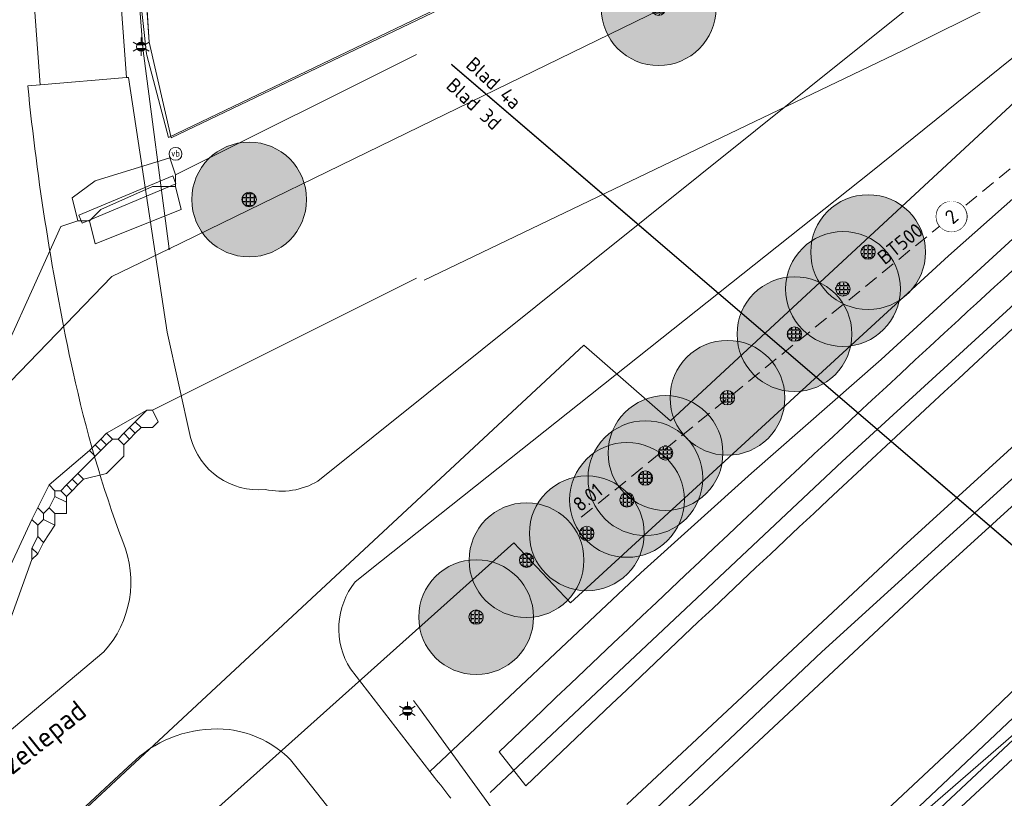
# Model space of a CAD drawing. Header units: metres. Extents: x 163628 to 167855, y 402678 to 405435.
# Tile 57 of 256: x 164125 to 164159, y 403219 to 403246. Entities that reach past the tile are written whole.
import ezdxf
from ezdxf.enums import TextEntityAlignment as Align
from ezdxf.lldxf.tags import DXFTag

# ---------------------------------------------------------------- set-up
doc = ezdxf.new("R2010")
doc.units = ezdxf.units.M
doc.set_wipeout_variables(frame=1)
doc.linetypes.add('DASHED2', pattern=[0.375, 0.25, -0.125])
doc.linetypes.add('X-CA190022.004-UO-TXT_Tekst 1op200$0$AL-TEKENBLADGRENS', pattern=[11.5, 2.5, -1.5, 1, -1.5, 1, -1.5, 2.5])
doc.layers.get('0').update_dxf_attribs({"lineweight": 25})
for name, color, linetype, lineweight in [('B-WE-KW-KUNSTWERK_DUIKER-G', 252, 'Continuous', 18), ('X-CA190022.004-UO-BGT_Ondergrond$0$GE_201_SHDHek_Lijn_GEM', 253, 'X-CA190022.004-UO-BGT_Ondergrond$0$Hekwerk', 9), ('X-CA190022.004-UO-BGT_Ondergrond$0$GE_244_Taludlijn_Lijn_GEM', 253, 'Continuous', 9), ('X-CA190022.004-UO-BGT_Ondergrond$0$GE_251_SPRTrein_as_Lijn_GEM', 253, 'Continuous', 9), ('X-CA190022.004-UO-BGT_Ondergrond$0$GE_316_WGDFietspad_Vlak_GEM', 253, 'Continuous', 9), ('X-CA190022.004-UO-BGT_Ondergrond$0$GE_367_OWGBerm_groenvoorziening_grasenk_GEM', 253, 'Continuous', 9), ('X-CA190022.004-UO-BGT_Ondergrond$0$GE_401_OTDErf_Vlak_GEM', 253, 'Continuous', 9), ('X-CA190022.004-UO-BGT_Ondergrond$0$GE_421_OTDHalfverhard_gravel_Vlak_GEM', 253, 'Continuous', 9), ('X-CA190022.004-UO-BGT_Ondergrond$0$GE_479_BTDGroenvoorziening_grasenkruida_GEM', 253, 'Continuous', 9), ('X-CA190022.004-UO-BGT_Ondergrond$0$GE_541_OWTOever_slootkant_Vlak_GEM', 253, 'Continuous', 9), ('X-CA190022.004-UO-BGT_Ondergrond$0$GE_814_BRDVerkeersbord_Punt_GEM', 253, 'Continuous', 9), ('X-CA190022.004-UO-BGT_Ondergrond$0$GE_861_PALLichtmast_Punt_GEM', 253, 'Continuous', 9), ('X-CA190022.004-UO-KAD_Percelen$0$B-WE-KG-GRENS_PERCEEL-GV', 150, 'Continuous', 9), ('X-CA190022.004-UO-TXT_Tekst 1op200$0$BLADEN', 7, 'Continuous', 25), ('X-CA190022.004-UO-TXT_Tekst 1op200$0$X-XX-AL-T35', 7, 'Continuous', 35), ('X-CA190022.004-UO-TXT_Tekst 1op200$0$X-XX-AL-TEKENBLADGRENS-G', 7, 'X-CA190022.004-UO-TXT_Tekst 1op200$0$AL-TEKENBLADGRENS', 35), ('X-XX-AL-T25 DUIIKER BESTAAND', 252, 'Continuous', 25), ('X-XX-AL-VERWIJZING DUIKERS BESTAAND-S', 252, 'Continuous', 25)]:
    doc.layers.add(name, color=color, linetype=linetype, lineweight=lineweight)
doc.layers.add('X-CA190022.004-UO-DWM_Beplanting$0$B-WE-GR-BOOM-S AFKOMSTIG UIT BOMENBESTAND GEMEENTE', color=252, linetype='Continuous')
doc.layers.add('X-CA190022.004-UO-DWM_Beplanting$0$N-GV-GR-GRAS-A-200', color=7, linetype='Continuous')
for name, color, linetype, lineweight, transparency in [('X-CA190022.004-UO-KLIC$0$B-OI-KL-DATA_GLASNET VEGHEL B.V._0001106108_VECT_19O042615-G', 42, 'X-CA190022.004-UO-KLIC$0$KL-DATA-N', 0, 0.25), ('X-CA190022.004-UO-KLIC$0$B-OI-KL-DATA_KPN_0000546663_VECT_19O042616-G', 42, 'X-CA190022.004-UO-KLIC$0$1-200 TELEFONIE-KPN', 0, 0.25), ('X-CA190022.004-UO-KLIC$0$B-OI-KL-DATA_ZIGGO BV_0000546674_VECT_19O042615-G', 42, 'X-CA190022.004-UO-KLIC$0$1-200 ZIGGO', 0, 0.25), ('X-CA190022.004-UO-KLIC$0$B-OI-KL-DATA_ZIGGO BV_0000546674_VECT_19O042616-G', 42, 'X-CA190022.004-UO-KLIC$0$1-200 ZIGGO', 0, 0.25), ('X-CA190022.004-UO-KLIC$0$B-WE-KL-DATA_MANTELBUIS-G', 42, 'X-CA190022.004-UO-KLIC$0$1-200 DATA', 0, 0.25), ('X-CA190022.004-UO-KLIC$0$B-WE-KL-ET_LS-G', 42, 'X-CA190022.004-UO-KLIC$0$1-200 LAAGSPANNING', 0, 0.25), ('X-CA190022.004-UO-KLIC$0$B-WE-KL-ET_LS_HULPSTUK-S', 42, 'X-CA190022.004-UO-KLIC$0$1-200 LAAGSPANNING', 0, 0.25), ('X-CA190022.004-UO-KLIC$0$B-WE-KL-ET_LS_KABELBED-G', 42, 'X-CA190022.004-UO-KLIC$0$1-200 LAAGSPANNING', 0, 0.25), ('X-CA190022.004-UO-KLIC$0$B-WE-KL-ET_MS-G', 42, 'X-CA190022.004-UO-KLIC$0$1-200 MIDDENSPANNING', 0, 0.25)]:
    doc.layers.add(name, color=color, linetype=linetype, lineweight=lineweight, transparency=transparency)
doc.styles.add('NLCS-ISO', font='NLCS-ISO.ttf')
doc.styles.add('NLCS-ISO-M200-T25', font='NLCS-ISO.ttf', dxfattribs={"height": 0.5})
doc.styles.add('X-CA190022.004-UO-BGT_Ondergrond$0$NLCS-ISO', font='NLCS-ISO.ttf')
doc.styles.add('X-CA190022.004-UO-KLIC$0$NLCS-ISO', font='NLCS-ISO.ttf')
doc.styles.add('X-CA190022.004-UO-KLIC$0$Standard', font='NLCS-ISO.ttf')
doc.styles.add('X-CA190022.004-UO-TXT_Tekst 1op200$0$NLCS-ISO-M200-T25', font='NLCS-ISO.ttf', dxfattribs={"height": 0.5})
doc.styles.add('X-CA190022.004-UO-TXT_Tekst 1op200$0$NLCS-ISO-M200-T35', font='NLCS-ISO.ttf', dxfattribs={"height": 0.7})
doc.linetypes.add('X-CA190022.004-UO-BGT_Ondergrond$0$Hekwerk', pattern='A,5,-1.5,[2,dgnlstyle-Veghel.shx,S=0.007937,R=0,X=0,Y=0],-1.5', length=8)
doc.linetypes.add('X-CA190022.004-UO-KLIC$0$1-200 DATA', pattern='A,1.5,-0.6,["DATA",X-CA190022.004-UO-KLIC$0$NLCS-ISO,S=0.24,R=0,X=-0.5,Y=-0.12],-0.3', length=2.4)
doc.linetypes.add('X-CA190022.004-UO-KLIC$0$1-200 LAAGSPANNING', pattern='A,1.5,-0.6,["LS",X-CA190022.004-UO-KLIC$0$NLCS-ISO,S=0.24,R=0,X=-0.45,Y=-0.12],-0.05', length=2.15)
doc.linetypes.add('X-CA190022.004-UO-KLIC$0$1-200 MIDDENSPANNING', pattern='A,1.5,-0.6,["MS",X-CA190022.004-UO-KLIC$0$NLCS-ISO,S=0.24,R=0,X=-0.5,Y=-0.12],-0.05', length=2.15)
doc.linetypes.add('X-CA190022.004-UO-KLIC$0$1-200 TELEFONIE-KPN', pattern='A,1.5,-0.6,["KPN",X-CA190022.004-UO-KLIC$0$NLCS-ISO,S=0.24,R=0,X=-0.5,Y=-0.12],-0.3', length=2.4)
doc.linetypes.add('X-CA190022.004-UO-KLIC$0$1-200 ZIGGO', pattern='A,1.5,-0.6,["ZIGGO",X-CA190022.004-UO-KLIC$0$NLCS-ISO,S=0.24,R=0,X=-0.5,Y=-0.12],-0.5', length=2.6)
tags = doc.linetypes.add('X-CA190022.004-UO-KLIC$0$KL-DATA-N', pattern='A,4,-1,[101,NLCS.SHX,S=0.5,R=0,X=0,Y=0],-1,4,-1,["D",X-CA190022.004-UO-KLIC$0$Standard,S=1,R=0,X=-0.25,Y=-0.5],-1.5', length=12.5).pattern_tags.tags
tags[18] = DXFTag(74, 10)

# ---------------------------------------------------------------- blocks, each defined once
blk = doc.blocks.new('X-CA190022.004-UO-BGT_Ondergrond$0$SIE-WEG_PAAL_VERKEERSBORD-SO')
at = {"linetype": 'ByBlock', "lineweight": 18}
blk.add_circle((0, 0), 1.5, dxfattribs=at)
at = {"linetype": 'ByBlock', "lineweight": 18, "style": 'X-CA190022.004-UO-BGT_Ondergrond$0$NLCS-ISO'}
blk.add_text('vb', height=1.5, dxfattribs=at).set_placement((0, 0.13), align=Align.MIDDLE_CENTER)
blk = doc.blocks.new('X-CA190022.004-UO-BGT_Ondergrond$0$IMGEOVerkeersbord')
at = {"xscale": 5, "yscale": 5, "zscale": 5}
blk.add_blockref('X-CA190022.004-UO-BGT_Ondergrond$0$SIE-WEG_PAAL_VERKEERSBORD-SO', (0, 0), dxfattribs=at)
blk = doc.blocks.new('X-CA190022.004-UO-BGT_Ondergrond$0$N-SIE-WEG_LICHTMAST-SO')
h = blk.add_hatch(color=256)
h.paths.add_polyline_path([(1.16, 0.5, 0.658505), (-1.16, 0.5)])
h.paths.add_polyline_path([(-1.16, -0.5, 0.658505), (1.16, -0.5)])
at = {"flags": 128}
for points in [[(-2.19, 1.27), (-1.1, 0.63)], [(-1.16, 0.5), (1.16, 0.5)], [(0, 1.27), (0, 2.53)], [(1.1, 0.63), (2.19, 1.27)], [(-2.19, -1.27), (-1.1, -0.63)], [(-1.16, -0.5), (1.16, -0.5)], [(0, -1.27), (0, -2.53)], [(2.19, -1.27), (1.1, -0.63)]]:
    blk.add_lwpolyline(points, dxfattribs=at)
at = {"ltscale": 0.5}
blk.add_circle((0, 0), 1.27, dxfattribs=at)
at = {"style": 'X-CA190022.004-UO-BGT_Ondergrond$0$NLCS-ISO'}
blk.add_attdef('TYPE', text='', height=1.8, dxfattribs=at).set_placement((0, 2.53), align=Align.BOTTOM_CENTER)
blk = doc.blocks.new('X-CA190022.004-UO-BGT_Ondergrond$0$IMGEOLichtmastpaal')
at = {"xscale": 5, "yscale": 5, "zscale": 5}
blk.add_blockref('X-CA190022.004-UO-BGT_Ondergrond$0$N-SIE-WEG_LICHTMAST-SO', (0, 6.4), dxfattribs=at)
blk = doc.blocks.new('X-CA190022.004-UO-KLIC$0$SKL-WTB_HULP_MOF-SO')
at = {"linetype": 'ByBlock', "lineweight": 18}
h = blk.add_hatch(color=0, dxfattribs=at)
h.dxf.hatch_style = 1
h.paths.add_polyline_path([(-0.5625, 0, 1), (0.5625, 0, 1)])
at = {"color": 0, "linetype": 'ByBlock', "lineweight": 18}
blk.add_circle((0, 0), 0.5625, dxfattribs=at)
at = {"color": 0, "linetype": 'ByBlock', "lineweight": 18, "style": 'X-CA190022.004-UO-KLIC$0$NLCS-ISO', "flags": 1}
for tag, p in [('TYPE', (1.5, 0)), ('OMSCHRIJVING', (1.5, -3)), ('LABEL', (1.5, -1.5))]:
    blk.add_attdef(tag, p, '', height=1, dxfattribs=at)
blk = doc.blocks.new('N-SAL-VERWIJZING_MATERIAALNUMMER-SO')
blk.add_circle((0, 0), 2.64)
blk.add_wipeout([(2.64, 0), (2.63, 0.17), (2.62, 0.33), (2.59, 0.49), (2.56, 0.66), (2.51, 0.82), (2.45, 0.97), (2.39, 1.12), (2.31, 1.27), (2.23, 1.41), (2.13, 1.55), (2.03, 1.68), (1.92, 1.81), (1.81, 1.92), (1.68, 2.03), (1.55, 2.13), (1.41, 2.23), (1.27, 2.31), (1.12, 2.39), (0.97, 2.45), (0.82, 2.51), (0.66, 2.56), (0.49, 2.59), (0.33, 2.62), (0.17, 2.63), (0, 2.64), (-0.17, 2.63), (-0.33, 2.62), (-0.49, 2.59), (-0.66, 2.56), (-0.82, 2.51), (-0.97, 2.45), (-1.12, 2.39), (-1.27, 2.31), (-1.41, 2.23), (-1.55, 2.13), (-1.68, 2.03), (-1.81, 1.92), (-1.92, 1.81), (-2.03, 1.68), (-2.13, 1.55), (-2.23, 1.41), (-2.31, 1.27), (-2.39, 1.12), (-2.45, 0.97), (-2.51, 0.82), (-2.56, 0.66), (-2.59, 0.49), (-2.62, 0.33), (-2.63, 0.17), (-2.64, 0), (-2.63, -0.17), (-2.62, -0.33), (-2.59, -0.49), (-2.56, -0.66), (-2.51, -0.82), (-2.45, -0.97), (-2.39, -1.12), (-2.31, -1.27), (-2.23, -1.41), (-2.13, -1.55), (-2.03, -1.68), (-1.92, -1.81), (-1.81, -1.92), (-1.68, -2.03), (-1.55, -2.13), (-1.41, -2.23), (-1.27, -2.31), (-1.12, -2.39), (-0.97, -2.45), (-0.82, -2.51), (-0.66, -2.56), (-0.49, -2.59), (-0.33, -2.62), (-0.17, -2.63), (0, -2.64), (0.17, -2.63), (0.33, -2.62), (0.49, -2.59), (0.66, -2.56), (0.82, -2.51), (0.97, -2.45), (1.12, -2.39), (1.27, -2.31), (1.41, -2.23), (1.55, -2.13), (1.68, -2.03), (1.81, -1.92), (1.92, -1.81), (2.03, -1.68), (2.13, -1.55), (2.23, -1.41), (2.31, -1.27), (2.39, -1.12), (2.45, -0.97), (2.51, -0.82), (2.56, -0.66), (2.59, -0.49), (2.62, -0.33)])
at = {"style": 'NLCS-ISO'}
blk.add_attdef('MATERIAALNUMMER', text='', height=2.5, dxfattribs=at).set_placement((0, 0), align=Align.MIDDLE_CENTER)
blk = doc.blocks.new('X-CA190022.004-UO-DWM_Beplanting$0$SGR-BOOM_01-SO')
at = {"linetype": 'ByBlock', "lineweight": 18}
h = blk.add_hatch(color=0, dxfattribs=at)
h.dxf.hatch_style = 1
edge = h.paths.add_edge_path()
edge.add_arc((0, 0), 0.25, 0, 360)
at = {"color": 0, "linetype": 'ByBlock', "lineweight": 18}
for radius in [2, 0.25]:
    blk.add_circle((0, 0), radius, dxfattribs=at)
blk = doc.blocks.new('X-CA190022.004-UO-DWM_Beplanting$0$IMGEOBoom')
at = {"transparency": 33554457}
h = blk.add_hatch(color=256, dxfattribs=at)
h.dxf.hatch_style = 1
edge = h.paths.add_edge_path()
edge.add_arc((0, 0), 100, 0, 360)
edge = h.paths.add_edge_path(flags=17)
edge.add_arc((0, 0), 12.5, 0, 360)
h = blk.add_hatch()
h.set_pattern_fill('ANGLE', color=256)
h.set_pattern_definition([(0, (0, 0), (0, 6.985), [5.08, -1.905]), (90, (0, 0), (-6.985, 4e-16), [5.08, -1.905])])
edge = h.paths.add_edge_path(flags=17)
edge.add_arc((0, 0), 12.5, 0, 360)
at = {"layer": 'X-CA190022.004-UO-DWM_Beplanting$0$N-GV-GR-GRAS-A-200'}
h = blk.add_hatch(color=256, dxfattribs=at)
h.dxf.hatch_style = 1
edge = h.paths.add_edge_path(flags=17)
edge.add_arc((0, 0), 12.5, 0, 360)
at = {"xscale": 50, "yscale": 50, "zscale": 50}
blk.add_blockref('X-CA190022.004-UO-DWM_Beplanting$0$SGR-BOOM_01-SO', (0, 0), dxfattribs=at)

msp = doc.modelspace()

# ---------------------------------------------------------------- linework, layer by layer
at = {"layer": 'B-WE-KW-KUNSTWERK_DUIKER-G', "linetype": 'DASHED2', "ltscale": 2, "flags": 128}
msp.add_lwpolyline([(164144.637, 403228.575), (164170.432, 403249.526)], dxfattribs=at)
at = {"layer": 'X-CA190022.004-UO-BGT_Ondergrond$0$GE_201_SHDHek_Lijn_GEM'}
for p, q in [((164128.805, 403257.478), (164129.577, 403245.132)), ((164130.346, 403241.79), (164158.219, 403255.139)), ((164129.577, 403245.132), (164130.346, 403241.79))]:
    msp.add_line(p, q, dxfattribs=at)
at = {"layer": 'X-CA190022.004-UO-BGT_Ondergrond$0$GE_244_Taludlijn_Lijn_GEM'}
for p, q in [((164155.081, 403234.074), (164160.088, 403238.658)), ((164150.561, 403230.11), (164155.081, 403234.074)), ((164146.709, 403226.642), (164150.561, 403230.11)), ((164146.709, 403226.642), (164139.364, 403219.716))]:
    msp.add_line(p, q, dxfattribs=at)
at = {"layer": 'X-CA190022.004-UO-BGT_Ondergrond$0$GE_251_SPRTrein_as_Lijn_GEM'}
for p, q in [((164153.729, 403230.519), (164167.601, 403243.23)), ((164153.013, 403223.89), (164167.974, 403237.472)), ((164158.182, 403229.684), (164165.15, 403236.03)), ((164141.464, 403218.983), (164153.729, 403230.519)), ((164155.85, 403227.56), (164158.182, 403229.684)), ((164156.9, 403226.46), (164160.216, 403229.487)), ((164146.219, 403218.57), (164155.85, 403227.56)), ((164147.238, 403217.449), (164156.9, 403226.46)), ((164144.674, 403216.003), (164153.013, 403223.89)), ((164142.709, 403219.217), (164141.78, 403220.404))]:
    msp.add_line(p, q, dxfattribs=at)
for centre, radius, start, end in [((164521.127, 402842.298), 535.34, 129.84421, 132.74335), ((164980.784, 402344.247), 1213.086, 132.721491, 133.759059)]:
    msp.add_arc(centre, radius, start, end, dxfattribs=at)
at = {"layer": 'X-CA190022.004-UO-BGT_Ondergrond$0$GE_251_SPRTrein_as_Lijn_GEM', "extrusion": (0, 0, -1)}
for centre, radius, start, end in [((-164521.004, 402842.439), 533.654, 47.25604, 50.15704), ((-164987.919, 402336.627), 1222.025, 46.239384, 47.275132)]:
    msp.add_arc(centre, radius, start, end, dxfattribs=at)
at = {"layer": 'X-CA190022.004-UO-BGT_Ondergrond$0$GE_316_WGDFietspad_Vlak_GEM', "flags": 128}
for points in [[(164119.931, 403364.224), (164128.789, 403243.894), (164125.784, 403243.64), (164118.279, 403345.82), (164116.721, 403366.226)], [(164135.461, 403229.835), (164177.34, 403263.403), (164179.581, 403260.655), (164154.717, 403240.595), (164137.681, 403227.058), (164136.762, 403226.328)], [(164125.354, 403243.604), (164125.784, 403243.64), (164128.789, 403243.894), (164128.863, 403243.9), (164130.211, 403235.024), (164131.021, 403231.356)], [(164110.897, 403209.807), (164114.012, 403212.315), (164119.348, 403216.612), (164128, 403223.888)], [(164136.597, 403223.292), (164139.364, 403219.716), (164139.525, 403219.508)], [(164129.26, 403220.253), (164128.852, 403219.877), (164126.883, 403218.059), (164121.604, 403213.813), (164112.399, 403206.83), (164109.674, 403204.962), (164107.51, 403207.639), (164107.58, 403207.676), (164107.65, 403207.714)], [(164137.538, 403216.311), (164137.153, 403216.79), (164136.767, 403217.268), (164136.73, 403217.312), (164136.694, 403217.357), (164135.979, 403218.262), (164135.011, 403219.486), (164134.507, 403220.123)]]:
    msp.add_lwpolyline(points, dxfattribs=at)
at = {"layer": 'X-CA190022.004-UO-BGT_Ondergrond$0$GE_316_WGDFietspad_Vlak_GEM', "extrusion": (0, 0, -1)}
for centre, radius, start, end in [((-164213.005, 403252.374), 88.089, 347.71648, 354.28633), ((-164169.408, 403242.85), 43.463, 339.6359, 347.7573), ((-164080.351, 403172.956), 75.291, 141.80801, 142.50762)]:
    msp.add_arc(centre, radius, start, end, dxfattribs=at)
at = {"layer": 'X-CA190022.004-UO-BGT_Ondergrond$0$GE_316_WGDFietspad_Vlak_GEM'}
for centre, radius, start, end in [((164133.396, 403231.991), 2.459, 194.9654, 275.3405), ((164134.175, 403232.005), 2.523, 257.4142, 300.6592), ((164125.349, 403226.32), 3.598, 317.4651, 22.9861), ((164138.811, 403224.694), 2.621, 141.4322, 212.3461), ((164131.934, 403216.948), 4.251, 84.0915, 128.9824), ((164131.913, 403217.559), 3.647, 44.6739, 82.7771)]:
    msp.add_arc(centre, radius, start, end, dxfattribs=at)
at = {"layer": 'X-CA190022.004-UO-BGT_Ondergrond$0$GE_367_OWGBerm_groenvoorziening_grasenk_GEM', "flags": 128}
for points in [[(164136.762, 403226.328), (164137.681, 403227.058), (164154.717, 403240.595), (164179.581, 403260.655), (164183.17, 403263.55), (164218.15, 403291.31), (164235.99, 403304.79), (164243.405, 403310.219), (164247.56, 403313.26), (164252.819, 403316.997), (164260.03, 403322.12), (164268.56, 403327.98), (164276.38, 403333.21), (164299.08, 403347.85), (164321.95, 403361.65), (164333.1, 403368.04), (164350.72, 403377.56), (164372.83, 403389.33), (164399.07, 403402.26), (164446.97, 403425.58), (164458.26, 403430.62), (164461.749, 403432.244), (164473.316, 403437.484)], [(164453.447, 403426.482), (164418.343, 403407.883), (164405.774, 403401.616), (164393.255, 403395.423), (164379.112, 403388.334), (164366.676, 403382.161), (164338.225, 403366.811), (164327.291, 403360.547), (164306.875, 403348.529), (164295.285, 403341.33), (164281.893, 403332.496), (164265.634, 403321.347), (164239.848, 403303.124), (164224.258, 403291.345), (164208.266, 403279.037), (164194.822, 403268.535), (164179.256, 403255.889), (164165.951, 403244.025), (164160.088, 403238.658), (164155.081, 403234.074), (164150.561, 403230.11), (164146.709, 403226.642), (164139.364, 403219.716), (164136.597, 403223.292)], [(164389.014, 403401.122), (164366.62, 403390.14), (164357.53, 403385.53), (164331.41, 403371.01), (164320.04, 403364.53), (164297.05, 403350.58), (164274.64, 403336.2), (164258.18, 403324.98), (164250.861, 403319.723), (164241.48, 403312.985), (164233.83, 403307.49), (164215.89, 403293.75), (164180.78, 403266.16), (164177.34, 403263.403), (164135.461, 403229.835)], [(164131.021, 403231.356), (164130.211, 403235.024), (164128.863, 403243.9), (164128.789, 403243.894), (164119.931, 403364.224)], [(164118.279, 403345.82), (164125.784, 403243.64), (164125.354, 403243.604)], [(164128.805, 403257.478), (164129.577, 403245.132), (164130.346, 403241.79), (164158.219, 403255.139)], [(164128, 403223.888), (164119.348, 403216.612), (164114.012, 403212.315), (164110.897, 403209.807)]]:
    msp.add_lwpolyline(points, dxfattribs=at)
at = {"layer": 'X-CA190022.004-UO-BGT_Ondergrond$0$GE_367_OWGBerm_groenvoorziening_grasenk_GEM'}
for centre, radius, start, end in [((164213.005, 403252.374), 88.089, 185.71367, 192.28352), ((164169.408, 403242.85), 43.463, 192.2427, 200.3641)]:
    msp.add_arc(centre, radius, start, end, dxfattribs=at)
at = {"layer": 'X-CA190022.004-UO-BGT_Ondergrond$0$GE_367_OWGBerm_groenvoorziening_grasenk_GEM', "extrusion": (0, 0, -1)}
for centre, radius, start, end in [((-164133.396, 403231.991), 2.459, 264.6595, 345.0346), ((-164134.175, 403232.005), 2.523, 239.3408, 282.5858), ((-164125.349, 403226.32), 3.598, 157.0139, 222.5349), ((-164138.811, 403224.694), 2.621, 327.6539, 38.5678)]:
    msp.add_arc(centre, radius, start, end, dxfattribs=at)
at = {"layer": 'X-CA190022.004-UO-BGT_Ondergrond$0$GE_401_OTDErf_Vlak_GEM', "flags": 128}
msp.add_lwpolyline([(164158.219, 403255.139), (164130.346, 403241.79), (164129.577, 403245.132), (164128.805, 403257.478)], dxfattribs=at)
at = {"layer": 'X-CA190022.004-UO-BGT_Ondergrond$0$GE_421_OTDHalfverhard_gravel_Vlak_GEM', "flags": 128}
for points in [[(164139.525, 403219.508), (164139.364, 403219.716), (164146.709, 403226.642), (164150.561, 403230.11), (164155.081, 403234.074), (164160.088, 403238.658), (164165.951, 403244.025), (164179.256, 403255.889)], [(164162.438, 403204.762), (164159.428, 403207.006), (164159.338, 403208.271), (164156.472, 403210.784), (164154.238, 403213.472), (164154.045, 403214.456), (164155.908, 403216.666), (164165.384, 403225.467), (164171.539, 403231.184), (164175.45, 403234.952)]]:
    msp.add_lwpolyline(points, dxfattribs=at)
at = {"layer": 'X-CA190022.004-UO-BGT_Ondergrond$0$GE_421_OTDHalfverhard_gravel_Vlak_GEM'}
msp.add_arc((164080.351, 403172.956), 75.291, 37.49238, 38.19199, dxfattribs=at)
at = {"layer": 'X-CA190022.004-UO-BGT_Ondergrond$0$GE_479_BTDGroenvoorziening_grasenkruida_GEM', "flags": 128}
for points in [[(164109.499, 403204.842), (164109.674, 403204.962), (164112.399, 403206.83), (164121.604, 403213.813), (164126.883, 403218.059), (164128.852, 403219.877), (164129.26, 403220.253)], [(164134.507, 403220.123), (164135.011, 403219.486), (164135.979, 403218.262)]]:
    msp.add_lwpolyline(points, dxfattribs=at)
at = {"layer": 'X-CA190022.004-UO-BGT_Ondergrond$0$GE_479_BTDGroenvoorziening_grasenkruida_GEM', "extrusion": (0, 0, -1)}
for centre, radius, start, end in [((-164131.934, 403216.948), 4.251, 51.0176, 95.9085), ((-164131.913, 403217.559), 3.647, 97.2229, 135.3261)]:
    msp.add_arc(centre, radius, start, end, dxfattribs=at)
at = {"layer": 'X-CA190022.004-UO-BGT_Ondergrond$0$GE_541_OWTOever_slootkant_Vlak_GEM', "flags": 128}
msp.add_lwpolyline([(164162.438, 403204.762), (164159.428, 403207.006), (164159.338, 403208.271), (164156.472, 403210.784), (164154.238, 403213.472), (164154.045, 403214.456), (164155.908, 403216.666), (164165.384, 403225.467), (164171.539, 403231.184), (164175.45, 403234.952)], dxfattribs=at)
at = {"layer": 'X-CA190022.004-UO-KAD_Percelen$0$B-WE-KG-GRENS_PERCEEL-GV', "flags": 128}
for points in [[(164122.152, 403184.202), (164126.647, 403188.852), (164140.305, 403202.406), (164151.485, 403213.147), (164161.699, 403222.716), (164172.261, 403232.128), (164231.465, 403280.122)], [(164129.159, 403247.698), (164129.492, 403244.721), (164129.497, 403244.676), (164130.25, 403241.801), (164138.727, 403245.871), (164158.502, 403255.366)], [(164158.502, 403255.366), (164138.727, 403245.871), (164130.25, 403241.801), (164129.497, 403244.676), (164129.492, 403244.721), (164129.159, 403247.698)], [(164117.766, 403209.495), (164144.727, 403234.565), (164147.742, 403231.928), (164165.26, 403248.169)], [(164167.018, 403246.185), (164157.431, 403237.686), (164144.261, 403225.589), (164142.283, 403227.678), (164122.385, 403209.876)], [(164105.176, 403155.882), (164137.737, 403190.24), (164140.604, 403193.266), (164145.157, 403197.486), (164159.339, 403210.89), (164159.751, 403211.395), (164163.759, 403218.839), (164172.261, 403232.128), (164161.699, 403222.716), (164151.485, 403213.147), (164140.305, 403202.406), (164126.647, 403188.852), (164122.152, 403184.202)]]:
    msp.add_lwpolyline(points, dxfattribs=at)
msp.add_lwpolyline([(164165.26, 403248.169), (164147.742, 403231.928), (164144.727, 403234.565), (164117.766, 403209.495), (164122.385, 403209.876), (164142.283, 403227.678), (164144.261, 403225.589), (164157.431, 403237.686), (164167.018, 403246.185)], close=True, dxfattribs=at)
at = {"layer": 'X-CA190022.004-UO-KLIC$0$B-OI-KL-DATA_GLASNET VEGHEL B.V._0001106108_VECT_19O042615-G', "ltscale": 0.2, "flags": 128}
for points in [[(164130.5, 403240.5), (164138.9, 403244.7)], [(164130.5, 403240.5), (164130.3, 403241.1), (164127.7, 403240.3), (164126.9, 403239.7), (164127.1, 403238.9)], [(164130.5, 403240.5), (164130.5, 403240.1)], [(164130.5, 403240.1), (164129.7, 403240.1), (164127.9, 403239.3), (164127.5, 403238.9)], [(164130.5, 403240.1), (164130.7, 403239.3), (164127.7, 403238.1), (164127.5, 403238.9)], [(164127.1, 403238.9), (164126.5, 403238.7), (164123.7, 403232.5), (164122.7, 403230.9), (164121.3, 403228.5), (164118.5, 403220.9), (164117.9, 403219.7), (164116.1, 403216.3), (164115.3, 403215.3), (164111.9, 403211.5), (164104.9, 403207.5), (164097.3, 403205.9), (164096.1, 403205.9), (164093.5, 403207.1), (164065.5, 403205.3), (164049.5, 403205.3), (164046.5, 403205.5), (164026.3, 403206.5), (164024.9, 403206.7), (164008.5, 403208.5), (164007.1, 403208.9), (164003.5, 403211.1), (164000.3, 403211.5), (163999.3, 403210.5)], [(164127.1, 403238.9), (164127.5, 403238.9)]]:
    msp.add_lwpolyline(points, dxfattribs=at)
at = {"layer": 'X-CA190022.004-UO-KLIC$0$B-OI-KL-DATA_KPN_0000546663_VECT_19O042616-G', "flags": 128}
msp.add_lwpolyline([(164183.833, 403242.833), (164181.5, 403241.5), (164179.5, 403239.5), (164167.167, 403227.5), (164154.5, 403216.5), (164150.5, 403212.5), (164139.5, 403200.833)], dxfattribs=at)
at = {"layer": 'X-CA190022.004-UO-KLIC$0$B-OI-KL-DATA_ZIGGO BV_0000546674_VECT_19O042615-G'}
msp.add_line((164126.1, 403229.7), (164125.5, 403228.5), dxfattribs=at)
at = {"layer": 'X-CA190022.004-UO-KLIC$0$B-OI-KL-DATA_ZIGGO BV_0000546674_VECT_19O042615-G', "flags": 128}
for points in [[(164129.7, 403232.3), (164138.9, 403236.9)], [(164129.5, 403232.3), (164128.1, 403231.5)], [(164129.5, 403232.3), (164129.1, 403231.9)], [(164129.7, 403232.3), (164129.9, 403231.9), (164129.7, 403231.7), (164129.3, 403231.7)], [(164129.5, 403232.3), (164129.7, 403232.3)], [(164128.9, 403231.7), (164128.7, 403231.5)], [(164129.1, 403231.9), (164128.9, 403231.7)], [(164128.9, 403231.7), (164129.1, 403231.5)], [(164129.1, 403231.9), (164129.3, 403231.7)], [(164129.3, 403231.7), (164129.1, 403231.5)], [(164127.9, 403231.3), (164127.7, 403231.1)], [(164128.1, 403231.5), (164127.9, 403231.3)], [(164127.9, 403231.3), (164128.1, 403231.1)], [(164128.1, 403231.5), (164128.3, 403231.3)], [(164128.3, 403231.3), (164128.1, 403231.1)], [(164128.3, 403231.3), (164128.5, 403231.3)], [(164128.7, 403231.5), (164128.5, 403231.3)], [(164128.5, 403231.3), (164128.7, 403231.1)], [(164128.7, 403231.5), (164128.9, 403231.3)], [(164128.9, 403231.3), (164128.7, 403231.1)], [(164129.1, 403231.5), (164128.9, 403231.3)], [(164128.7, 403231.1), (164128.7, 403230.7), (164128.1, 403230.1), (164127.3, 403229.9)], [(164127.7, 403231.1), (164127.5, 403230.9)], [(164127.7, 403231.1), (164127.9, 403230.9)], [(164128.1, 403231.1), (164127.9, 403230.9)], [(164127.5, 403230.9), (164126.1, 403229.7)], [(164127.7, 403230.7), (164127.1, 403230.1)], [(164127.5, 403230.9), (164127.7, 403230.7)], [(164127.9, 403230.9), (164127.7, 403230.7)], [(164126.9, 403229.9), (164126.7, 403229.7)], [(164127.1, 403230.1), (164126.9, 403229.9)], [(164126.9, 403229.9), (164127.1, 403229.7)], [(164127.1, 403230.1), (164127.3, 403229.9)], [(164127.3, 403229.9), (164127.1, 403229.7)], [(164126.1, 403229.7), (164126.3, 403229.5)], [(164126.7, 403229.7), (164126.5, 403229.5)], [(164126.7, 403229.7), (164126.9, 403229.5)], [(164127.1, 403229.7), (164126.9, 403229.5)], [(164126.3, 403229.3), (164126.1, 403228.9)], [(164126.3, 403229.5), (164126.5, 403229.5)], [(164126.3, 403229.5), (164126.3, 403229.3)], [(164126.3, 403229.3), (164126.7, 403229.1)], [(164126.7, 403229.3), (164126.7, 403228.7), (164126.3, 403228.7)], [(164126.5, 403229.5), (164126.7, 403229.3)], [(164126.9, 403229.5), (164126.7, 403229.3)], [(164125.7, 403228.9), (164125.9, 403228.7)], [(164126.1, 403228.9), (164125.9, 403228.7)], [(164126.1, 403228.9), (164126.3, 403228.7)], [(164125.9, 403228.7), (164125.9, 403228.5)], [(164126.3, 403228.7), (164126.3, 403228.3)], [(164125.5, 403228.5), (164117.7, 403211.7)], [(164125.5, 403228.5), (164125.7, 403228.3)], [(164125.9, 403228.5), (164125.7, 403228.3)], [(164125.7, 403228.3), (164125.7, 403227.9)], [(164125.9, 403228.5), (164126.3, 403228.3)], [(164126.3, 403228.3), (164125.9, 403227.7)], [(164125.7, 403227.9), (164125.5, 403227.5)], [(164125.7, 403227.9), (164125.9, 403227.7)], [(164125.5, 403227.5), (164125.7, 403227.3)], [(164125.5, 403227.5), (164125.5, 403227.1)], [(164125.9, 403227.7), (164125.7, 403227.3)], [(164125.7, 403227.3), (164125.5, 403227.1)], [(164125.5, 403227.1), (164123.9, 403222.7), (164122.3, 403219.3), (164118.7, 403211.9)]]:
    msp.add_lwpolyline(points, dxfattribs=at)
at = {"layer": 'X-CA190022.004-UO-KLIC$0$B-OI-KL-DATA_ZIGGO BV_0000546674_VECT_19O042616-G', "flags": 128}
msp.add_lwpolyline([(164461.833, 403445.5), (164464.833, 403439.167), (164459.167, 403436.167), (164460.833, 403430.5), (164460.5, 403430.167), (164459.167, 403428.5), (164449.167, 403424.5), (164441.833, 403420.833), (164380.833, 403390.167), (164379.5, 403389.833), (164373.167, 403388.833), (164350.167, 403377.167), (164341.167, 403372.167), (164297.833, 403346.833), (164253.5, 403317.5), (164233.167, 403302.5), (164206.167, 403281.5), (164177.167, 403258.5), (164172.833, 403255.5), (164159.167, 403246.5), (164155.833, 403244.833), (164139.167, 403236.833)], dxfattribs=at)
at = {"layer": 'X-CA190022.004-UO-KLIC$0$B-WE-KL-DATA_MANTELBUIS-G'}
for points in [[(164127.132, 403239.098), (164130.401, 403240.469)], [(164127.248, 403238.821), (164130.517, 403240.193)], [(164130.517, 403240.193), (164130.401, 403240.469)], [(164127.248, 403238.821), (164127.132, 403239.098)]]:
    msp.add_lwpolyline(points, dxfattribs=at)
at = {"layer": 'X-CA190022.004-UO-KLIC$0$B-WE-KL-ET_LS-G'}
for points in [[(164139, 403242.182), (164154.912, 403249.936), (164161.443, 403253.699), (164162.737, 403254.406), (164190.867, 403275.015), (164192.902, 403276.593), (164193.244, 403276.86), (164203.475, 403284.994), (164224.01, 403301.03), (164225.79, 403302.394), (164243.35, 403315.633), (164257.633, 403326.029)], [(164129.365, 403244.918), (164126.422, 403283.656)], [(164130.278, 403237.931), (164129.365, 403244.918)], [(164130.278, 403237.931), (164139, 403242.182)], [(164130.278, 403237.931), (164128.283, 403236.959), (164121.858, 403230.318)], [(164139, 403221.909), (164138.793, 403222.194)], [(164154.748, 403198.529), (164154.631, 403198.609), (164153.961, 403199.321), (164149.847, 403206.105), (164149.323, 403206.957), (164146.409, 403211.632), (164145.851, 403212.461), (164139, 403221.909)]]:
    msp.add_lwpolyline(points, dxfattribs=at)
at = {"layer": 'X-CA190022.004-UO-KLIC$0$B-WE-KL-ET_LS_KABELBED-G'}
for points in [[(164139, 403242.182), (164154.912, 403249.936), (164161.443, 403253.699), (164162.737, 403254.406), (164190.867, 403275.015), (164192.902, 403276.593), (164193.244, 403276.86), (164203.475, 403284.994), (164224.01, 403301.03), (164225.79, 403302.394), (164243.35, 403315.633), (164257.633, 403326.029)], [(164129.365, 403244.918), (164126.422, 403283.656)], [(164130.278, 403237.931), (164129.365, 403244.918)], [(164130.278, 403237.931), (164139, 403242.182)], [(164112.216, 403219.491), (164112.038, 403220.146), (164112.272, 403220.565), (164117.725, 403222.242), (164118.717, 403223.127), (164120.753, 403227.788), (164121.858, 403230.318), (164128.283, 403236.959), (164130.278, 403237.931)]]:
    msp.add_lwpolyline(points, dxfattribs=at)
at = {"layer": 'X-CA190022.004-UO-KLIC$0$B-WE-KL-ET_MS-G', "linetype": 'X-CA190022.004-UO-KLIC$0$1-200 MIDDENSPANNING'}
for points in [[(164139, 403203.146), (164158.368, 403221.272), (164168.156, 403230.686), (164179.735, 403241.185), (164179.882, 403241.333), (164179.912, 403241.363), (164180.38, 403241.844), (164182.238, 403242.074), (164182.435, 403241.928), (164184.318, 403240.532), (164184.682, 403240.262), (164186.234, 403239.111), (164187.537, 403239.158), (164187.726, 403239.399), (164195.998, 403249.969), (164279.38, 403316.35), (164283.02, 403318.59), (164292.035, 403324.574)], [(164139, 403203.146), (164158.368, 403221.272), (164168.156, 403230.686), (164179.735, 403241.185), (164179.882, 403241.333), (164179.912, 403241.363), (164180.38, 403241.844), (164182.238, 403242.074), (164182.435, 403241.928), (164184.318, 403240.532), (164184.682, 403240.262), (164186.234, 403239.111), (164187.537, 403239.158), (164187.726, 403239.399), (164195.998, 403249.969), (164279.38, 403316.35)], [(164139, 403203.146), (164158.368, 403221.272), (164168.156, 403230.686), (164179.735, 403241.185), (164179.882, 403241.333), (164179.912, 403241.363), (164180.38, 403241.844), (164182.238, 403242.074), (164182.435, 403241.928), (164184.318, 403240.532), (164184.682, 403240.262), (164186.234, 403239.111), (164187.537, 403239.158), (164187.726, 403239.399), (164195.998, 403249.969)], [(164139, 403203.146), (164158.368, 403221.272), (164168.156, 403230.686), (164179.735, 403241.185), (164179.882, 403241.333), (164179.912, 403241.363), (164180.38, 403241.844), (164182.238, 403242.074), (164182.435, 403241.928), (164184.318, 403240.532), (164184.682, 403240.262), (164186.234, 403239.111), (164187.537, 403239.158), (164187.726, 403239.399), (164195.998, 403249.969)], [(164196.918, 403249.777), (164187.726, 403239.399), (164187.537, 403239.158), (164186.67, 403237.774), (164186.336, 403237.715), (164186.225, 403237.732), (164185.915, 403237.974), (164185.9, 403237.986), (164183.979, 403239.485), (164183.682, 403239.717), (164182.298, 403240.798), (164181.893, 403241.1), (164181.419, 403241.454), (164179.912, 403241.363), (164179.882, 403241.333), (164179.735, 403241.185), (164168.688, 403230.089), (164139, 403202.077)]]:
    msp.add_lwpolyline(points, dxfattribs=at)

# ---------------------------------------------------------------- block references
at = {"layer": 'X-CA190022.004-UO-BGT_Ondergrond$0$GE_814_BRDVerkeersbord_Punt_GEM', "xscale": 0.03, "yscale": 0.03, "zscale": 0.02}
msp.add_blockref('X-CA190022.004-UO-BGT_Ondergrond$0$IMGEOVerkeersbord', (164130.501, 403241.235), dxfattribs=at)
at = {"layer": 'X-CA190022.004-UO-BGT_Ondergrond$0$GE_861_PALLichtmast_Punt_GEM', "xscale": 0.025, "yscale": 0.025, "zscale": 0.025}
for p in [(164129.304, 403244.809), (164138.58, 403221.669)]:
    msp.add_blockref('X-CA190022.004-UO-BGT_Ondergrond$0$IMGEOLichtmastpaal', p, dxfattribs=at)
at = {"layer": 'X-CA190022.004-UO-DWM_Beplanting$0$B-WE-GR-BOOM-S AFKOMSTIG UIT BOMENBESTAND GEMEENTE', "xscale": 0.02, "yscale": 0.02, "zscale": 0.02}
for p in [(164147.329, 403246.311), (164133.066, 403239.645), (164153.753, 403236.529), (164152.062, 403234.954), (164149.728, 403232.737), (164147.57, 403230.812), (164146.87, 403229.937), (164146.228, 403229.179), (164144.828, 403228.012), (164142.728, 403227.079), (164140.973, 403225.095)]:
    msp.add_blockref('X-CA190022.004-UO-DWM_Beplanting$0$IMGEOBoom', p, dxfattribs=at)
at = {"layer": 'X-CA190022.004-UO-KLIC$0$B-WE-KL-ET_LS_HULPSTUK-S', "xscale": 0.04, "yscale": 0.04, "zscale": 0.2}
msp.add_blockref('X-CA190022.004-UO-KLIC$0$SKL-WTB_HULP_MOF-SO', (164130.278, 403237.931), dxfattribs=at)

# ---------------------------------------------------------------- texts
at = {"layer": 'X-CA190022.004-UO-TXT_Tekst 1op200$0$BLADEN', "char_height": 0.5, "attachment_point": 4, "rotation": 317.6414, "style": 'X-CA190022.004-UO-TXT_Tekst 1op200$0$NLCS-ISO-M200-T25'}
for s, width, insert in [('Blad 4a', 2.34944, (164140.745, 403244.473)), ('Blad 3d', 2.22968, (164140.058, 403243.743))]:
    msp.add_mtext_dynamic_manual_height_columns(s, width=width, gutter_width=8.75, heights=[0], dxfattribs=dict(at, insert=insert))
at = {"layer": 'X-CA190022.004-UO-TXT_Tekst 1op200$0$X-XX-AL-T35', "insert": (164123.556, 403219.472), "char_height": 0.7, "attachment_point": 1, "rotation": 38.6729, "style": 'X-CA190022.004-UO-TXT_Tekst 1op200$0$NLCS-ISO-M200-T35'}
msp.add_mtext_dynamic_manual_height_columns('Gazellepad', width=13.81928, gutter_width=8.75, heights=[0], dxfattribs=at)
at = {"layer": 'X-XX-AL-T25 DUIIKER BESTAAND', "insert": (164144.289, 403229.123), "char_height": 0.5, "attachment_point": 1, "rotation": 39.0839, "style": 'NLCS-ISO-M200-T25'}
msp.add_mtext_dynamic_manual_height_columns('8.01', width=3.88453, gutter_width=3.5, heights=[0], dxfattribs=at)

# ---------------------------------------------------------------- next in the draw order: block references
at = {"layer": 'X-XX-AL-VERWIJZING DUIKERS BESTAAND-S', "xscale": 0.2000000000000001, "yscale": 0.2000000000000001, "zscale": 0.2000000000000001, "rotation": 41.18999999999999}
msp.add_blockref('N-SAL-VERWIJZING_MATERIAALNUMMER-SO', (164157.534, 403239.051), dxfattribs=at).add_auto_attribs({'MATERIAALNUMMER': '2'})

# ---------------------------------------------------------------- next in the draw order: linework, layer by layer
at = {"layer": 'X-CA190022.004-UO-TXT_Tekst 1op200$0$X-XX-AL-TEKENBLADGRENS-G', "const_width": 0.05, "flags": 128}
msp.add_lwpolyline([(164169.486, 403219.169), (164140.108, 403244.355)], dxfattribs=at)

# ---------------------------------------------------------------- next in the draw order: block references
at = {"layer": 'X-CA190022.004-UO-DWM_Beplanting$0$B-WE-GR-BOOM-S AFKOMSTIG UIT BOMENBESTAND GEMEENTE', "xscale": 0.02, "yscale": 0.02, "zscale": 0.02}
msp.add_blockref('X-CA190022.004-UO-DWM_Beplanting$0$IMGEOBoom', (164154.628, 403237.812), dxfattribs=at)

# ---------------------------------------------------------------- next in the draw order: texts
at = {"layer": 'X-XX-AL-T25 DUIIKER BESTAAND', "insert": (164154.893, 403237.736), "char_height": 0.5, "attachment_point": 1, "rotation": 39.0839, "style": 'NLCS-ISO-M200-T25'}
msp.add_mtext_dynamic_manual_height_columns('BT500', width=3.88453, gutter_width=3.5, heights=[0], dxfattribs=at)

doc.saveas('drawing.dxf')
